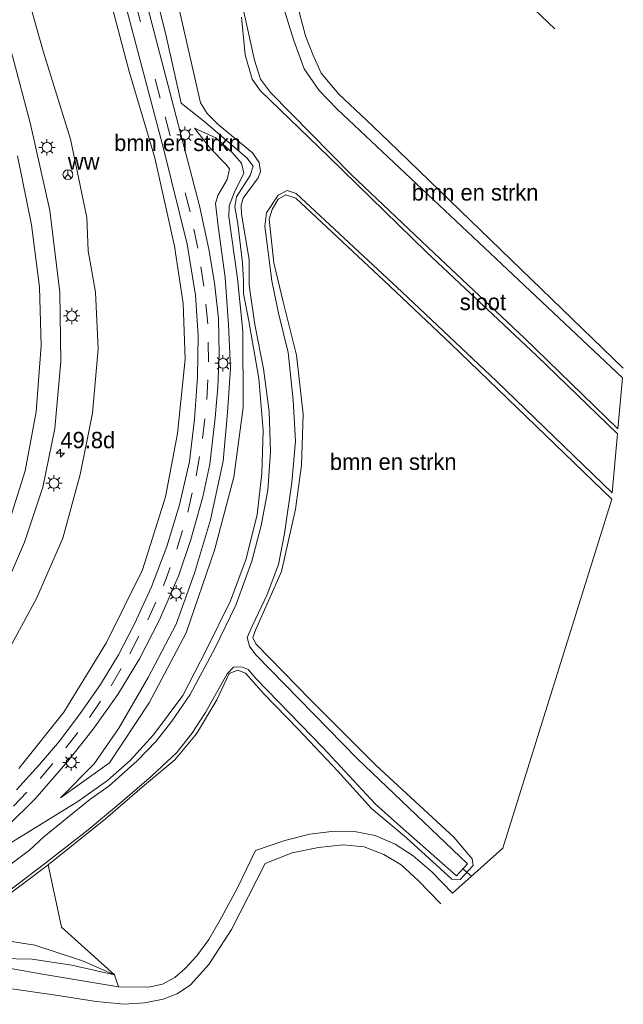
# Model space of a CAD drawing. Header units: millimetres. Extents: x 82463 to 85160, y 450000 to 452470.
# Tile 19 of 98: x 83209 to 83301, y 450298 to 450448. Entities that reach past the tile are written whole.
import ezdxf
from ezdxf.enums import TextEntityAlignment as Align

# ---------------------------------------------------------------- set-up
doc = ezdxf.new("R2010")
doc.units = ezdxf.units.MM
doc.linetypes.add('39strp', pattern=[12, 3, -9])
for name, color, linetype, lineweight in [('as-bs-kilometr', 13, 'Continuous', 18), ('bp-b5-bomenstruiken', 93, 'Continuous', 18), ('bw-bs-rona', 8, 'Continuous', 18), ('gw-bs-insteekwatergang', 93, 'Continuous', 18), ('gw-bs-kruinlijn', 93, 'Continuous', 18), ('gw-bs-teenlijn', 93, 'Continuous', 18), ('mk-bs-39streep 0.15', 8, '39strp', 18), ('mk-bs-streep 0.15', 8, 'Continuous', 18), ('og-b5-water', 153, 'Continuous', 18), ('og-bs-terreinafscheiding', 253, 'Continuous', 18), ('wh-bs-duiker', 8, 'duiker', 18), ('wh-bs-waterlijn', 133, 'Continuous', 18), ('wm-bs-lichtmast', 8, 'Continuous', 18)]:
    doc.layers.add(name, color=color, linetype=linetype, lineweight=lineweight)
doc.styles.add('rtw_iso', font='iso-rtw.shx')
doc.linetypes.add('duiker', pattern='A,0,-2,[15,RTW.shx,S=1,R=0,X=0,Y=0],-2', length=4)

# ---------------------------------------------------------------- blocks, each defined once
blk = doc.blocks.new('wegwijzer')
for q in [(-0.53, -0.53), (0, 0.75), (0.53, -0.53)]:
    blk.add_line((0, 0), q)
blk.add_circle((0, 0), 0.75)
blk = doc.blocks.new('dtbattr')
at = {"style": 'rtw_iso'}
blk.add_attdef('TAG', (0.59, 0.87), '', height=2.5, dxfattribs=at)
blk = doc.blocks.new('dtbattr-r')
at = {"style": 'rtw_iso'}
blk.add_attdef('TAG', text='', height=2.5, dxfattribs=at).set_placement((0, 0), align=Align.MIDDLE_CENTER)
blk = doc.blocks.new('lantaarnpaal')
for p, q in [((-0.75, 0), (-1.25, 0)), ((-0.88, 0.88), (-0.53, 0.53)), ((0, 0.75), (0, 1.25)), ((0.53, 0.53), (0.88, 0.88)), ((0.75, 0), (1.25, 0)), ((-0.53, -0.53), (-0.88, -0.88)), ((0, -0.75), (0, -1.25)), ((0.53, -0.53), (0.88, -0.88))]:
    blk.add_line(p, q)
blk.add_circle((0, 0), 0.75)
blk = doc.blocks.new('hecto')
for p, q in [((0, 0.625), (-0.625, 0)), ((0, -0.625), (0, 0.625)), ((-0.625, 0), (0.625, 0)), ((0.625, 0), (0, -0.625))]:
    blk.add_line(p, q)

msp = doc.modelspace()

# ---------------------------------------------------------------- linework, layer by layer
at = {"layer": 'bp-b5-bomenstruiken'}
for points in [[(83207.058, 450351.671, 4.948), (83211.634, 450360.108, 5.182), (83215.638, 450369.301, 5.365), (83218.299, 450379.02, 5.526), (83220.166, 450388.381, 5.672), (83221.021, 450398.219, 5.718), (83220.626, 450406.868, 5.764), (83219.501, 450413.193, 5.407), (83219.279, 450418.253, 5.342), (83216.821, 450430.216, 5.388), (83212.611, 450443.661, 5.517), (83207.516, 450461.903, 5.535)], [(83248.256, 450453.782, -0.33), (83250.9, 450445.263, -0.316), (83252.446, 450440.943, -0.335), (83254.771, 450437.647, -0.358), (83257.517, 450434.796, -0.376), (83282.568, 450411.204, -0.463), (83301.022, 450393.794, -0.468), (83300.34, 450386.029, -0.527), (83286.025, 450399.904, -0.536), (83272.309, 450412.842, -0.5), (83259.638, 450424.843, -0.49), (83247.299, 450437.342, -0.394), (83245.78, 450439.397, -0.358), (83244.886, 450442.293, -0.335), (83241.528, 450457.518, -0.307)], [(83222.462, 450453.093, 1.255), (83225.772, 450440.551, 1.15), (83229.665, 450427.357, 1.054), (83232.67, 450413.892, 1.003), (83233.975, 450405.138, 0.962), (83234.301, 450396.655, 0.967), (83233.125, 450385.304, 0.875), (83231.319, 450375.634, 0.806), (83227.791, 450364.465, 0.719), (83222.305, 450353.393, 0.783), (83215.803, 450342.779, 0.609), (83208.915, 450334.151, 0.504)]]:
    msp.add_polyline3d(points, dxfattribs=at)
msp.add_polyline3d([(83282.793, 450322.029, -0.316), (83275.101, 450315.13, -0.28), (83271.917, 450318.373, -0.257), (83269.107, 450320.816, -0.266), (83266.347, 450322.62, -0.289), (83263.313, 450323.946, -0.33), (83260.136, 450324.554, -0.339), (83257.023, 450324.585, -0.362), (83253.331, 450324.136, -0.371), (83249.494, 450323.18, -0.353), (83245.057, 450321.657, -0.394), (83242.271, 450315.972, -0.38), (83239.844, 450311.406, -0.385), (83237.933, 450308.06, -0.394), (83236.078, 450305.552, -0.385), (83234.325, 450303.64, -0.376), (83232.733, 450302.283, -0.408), (83230.849, 450301.258, -0.403), (83228.775, 450300.78, -0.458), (83224.148, 450300.817, -0.458), (83223.5, 450302.685, -0.49), (83215.407, 450309.932, -0.573), (83213.377, 450319.447, -0.752), (83222.124, 450326.479, -0.788), (83228.111, 450331.64, -0.797), (83232.733, 450335.466, -0.802), (83236.009, 450339.476, -0.811), (83239.113, 450344.657, -0.793), (83241.006, 450348.651, -0.77), (83242.337, 450349.164, -0.77), (83243.496, 450348.73, -0.775), (83246.373, 450345.503, -0.738), (83251.541, 450340.179, -0.6), (83257.57, 450333.737, -0.568), (83262.744, 450328.072, -0.6), (83268.049, 450323.571, -0.541), (83274.971, 450317.287, -0.532), (83276.259, 450317.235, -0.481), (83278.252, 450319.355, -0.504), (83278.111, 450320.359, -0.509), (83275.28, 450323.687, -0.394), (83263.425, 450334.638, -0.394), (83253.461, 450344.588, -0.413), (83245.087, 450353.178, -0.495), (83244.606, 450354.176, -0.518), (83245.051, 450355.3, -0.545), (83249.015, 450364.21, -0.582), (83251.152, 450373.75, -0.5), (83252.072, 450380.442, -0.481), (83252.3, 450388.224, -0.472), (83251.265, 450397.252, -0.458), (83249.251, 450405.383, -0.367), (83247.828, 450411.333, -0.27), (83247.114, 450418.026, -0.298), (83247.554, 450419.484, -0.303), (83248.505, 450421.076, -0.38), (83249.657, 450421.714, -0.454), (83251.182, 450421.199, -0.481), (83264.598, 450408.638, -0.376), (83274.813, 450398.98, -0.408), (83299.395, 450375.264, -0.408)], close=True, dxfattribs=at)
at = {"layer": 'gw-bs-insteekwatergang'}
for points in [[(83235.425, 450540.031, 1.186), (83229.187, 450532.747, 1.287), (83225.55, 450526.923, 1.384), (83222.278, 450519.03, 1.429), (83220.238, 450510.906, 1.397), (83219.604, 450503.123, 1.393), (83220.436, 450495.461, 1.37), (83221.992, 450486.098, 1.352), (83224.298, 450475.048, 1.205), (83227.135, 450462.966, 1.067), (83231.353, 450446.203, 0.962), (83233.686, 450435.701, 0.912), (83237.108, 450433.018, -0.069)], [(83300.34, 450386.029, -0.527), (83286.025, 450399.904, -0.536), (83272.309, 450412.842, -0.5), (83259.638, 450424.843, -0.49), (83247.299, 450437.342, -0.394), (83245.78, 450439.397, -0.358), (83244.886, 450442.293, -0.335), (83241.528, 450457.518, -0.307)], [(83237.108, 450433.018, -0.069), (83243.692, 450427.357, -0.22), (83244.667, 450426.12, -0.289), (83244.234, 450424.656, -0.307), (83242.155, 450421.425, -0.39), (83241.889, 450419.91, -0.481), (83242.36, 450417.301, -0.486), (83243.07, 450411.331, -0.472), (83243.189, 450408.583, -0.532), (83243.195, 450406.59, -0.532), (83243.982, 450402.754, -0.532), (83245.543, 450393.69, -0.605), (83246.197, 450385.767, -0.532), (83246.007, 450379.185, -0.55), (83245.302, 450372.914, -0.545), (83243.586, 450366.186, -0.582), (83241.239, 450359.752, -0.577), (83237.484, 450352.222, -0.752), (83233.955, 450345.311, -0.742), (83229.486, 450339.321, -0.655), (83225.923, 450335.368, -0.665), (83222.472, 450332.314, -0.665), (83217.928, 450329.138, -0.655)], [(83205.908, 450313.866, -0.729), (83213.377, 450319.447, -0.752), (83222.124, 450326.479, -0.788), (83228.111, 450331.64, -0.797), (83232.733, 450335.466, -0.802), (83236.009, 450339.476, -0.811), (83239.113, 450344.657, -0.793), (83241.006, 450348.651, -0.77), (83242.337, 450349.164, -0.77), (83243.496, 450348.73, -0.775), (83246.373, 450345.503, -0.738), (83251.541, 450340.179, -0.6), (83257.57, 450333.737, -0.568), (83262.744, 450328.072, -0.6), (83268.049, 450323.571, -0.541), (83274.971, 450317.287, -0.532), (83276.259, 450317.235, -0.481), (83278.252, 450319.355, -0.504), (83278.111, 450320.359, -0.509), (83275.28, 450323.687, -0.394), (83263.425, 450334.638, -0.394), (83253.461, 450344.588, -0.413), (83245.087, 450353.178, -0.495), (83244.606, 450354.176, -0.518), (83245.051, 450355.3, -0.545), (83249.015, 450364.21, -0.582), (83251.152, 450373.75, -0.5), (83252.072, 450380.442, -0.481), (83252.3, 450388.224, -0.472), (83251.265, 450397.252, -0.458), (83249.251, 450405.383, -0.367), (83247.828, 450411.333, -0.27), (83247.114, 450418.026, -0.298), (83247.554, 450419.484, -0.303), (83248.505, 450421.076, -0.38), (83249.657, 450421.714, -0.454), (83251.182, 450421.199, -0.481), (83264.598, 450408.638, -0.376), (83274.813, 450398.98, -0.408), (83299.395, 450375.264, -0.408)], [(83217.928, 450329.138, -0.655), (83207.716, 450322.803, 0.128), (83199.343, 450317.2, 0.101)]]:
    msp.add_polyline3d(points, dxfattribs=at)
at = {"layer": 'gw-bs-kruinlijn'}
for points in [[(83235.713, 450431.916, 0.898), (83238.143, 450428.785, 0.87), (83240.51, 450426.406, 0.829), (83241.061, 450425.689, 0.825), (83240.724, 450424.072, 0.815), (83239.269, 450421.607, 0.738), (83238.953, 450420.38, 0.733), (83239.377, 450416.515, 0.724), (83240.41, 450409.099, 0.696), (83240.937, 450401.869, 0.692), (83241.24, 450395.288, 0.669), (83240.738, 450388.484, 0.577), (83240.074, 450381.089, 0.513), (83238.184, 450372.104, 0.421), (83235.739, 450363.972, 0.398), (83232.946, 450356.219, 0.389), (83228.655, 450348.03, 0.366), (83224.201, 450340.335, 0.385), (83220.398, 450334.875, 0.38), (83215.291, 450329.69, 0.234)], [(83223.5, 450302.685, -0.49), (83217.019, 450304.162, -0.431), (83210.956, 450305.041, -0.335), (83201.252, 450305.284, -0.088)]]:
    msp.add_polyline3d(points, dxfattribs=at)
at = {"layer": 'gw-bs-teenlijn'}
for points in [[(83215.291, 450329.69, 0.234), (83222.773, 450335.012, -0.458), (83228.797, 450344.18, -0.61), (83234.442, 450354.86, -0.55), (83238.788, 450367.508, -0.545), (83241.731, 450378.613, -0.559), (83243.15, 450389.261, -0.564), (83243.097, 450400.898, -0.536), (83242.271, 450408.959, -0.431), (83240.941, 450418.354, -0.275), (83241.01, 450420.054, -0.298), (83241.792, 450422.027, -0.312), (83243.232, 450425.017, -0.156), (83242.917, 450426.557, -0.147), (83241.456, 450428.186, -0.161), (83238.956, 450430.418, -0.161), (83235.713, 450431.916, 0.898)], [(83223.5, 450302.685, -0.49), (83218.616, 450304.789, -0.646), (83211.386, 450307.188, -0.706), (83207.838, 450307.751, -0.678), (83206.228, 450309.577, -0.683), (83204.146, 450310.209, -0.701), (83202.012, 450309.56, -0.71), (83195.625, 450305.063, -0.665), (83190.992, 450301.719, -0.729), (83185.959, 450298.773, -0.77)]]:
    msp.add_polyline3d(points, dxfattribs=at)
at = {"layer": 'mk-bs-39streep 0.15'}
msp.add_polyline3d([(83208.082, 450328.398, 0.431), (83212.165, 450332.653, 0.522), (83216.078, 450337.296, 0.531), (83219.689, 450341.973, 0.541), (83223.02, 450346.807, 0.582), (83225.847, 450351.689, 0.614), (83228.579, 450356.85, 0.655), (83230.969, 450362.044, 0.669), (83233.006, 450367.623, 0.669), (83234.712, 450373.307, 0.738), (83235.991, 450378.84, 0.797), (83236.951, 450384.555, 0.82), (83237.61, 450390.472, 0.829), (83237.859, 450396.222, 0.843), (83237.772, 450402.057, 0.866), (83237.163, 450407.774, 0.889), (83236.218, 450413.562, 0.944), (83235.06, 450419.105, 0.935), (83230.497, 450436.497, 1.067), (83226.732, 450450.965, 1.15)], dxfattribs=at)
at = {"layer": 'mk-bs-streep 0.15'}
msp.add_polyline3d([(83206.494, 450368.736, 4.637), (83209.901, 450379.611, 4.82), (83211.586, 450388.606, 5.068), (83212.307, 450398.749, 5.246), (83212.051, 450407.632, 5.338), (83210.853, 450417.154, 5.462), (83208.727, 450427.674, 5.535)], dxfattribs=at)
at = {"layer": 'og-b5-water'}
for points in [[(83202.588, 450315.783, -1.109), (83210.565, 450321.722, -1.109), (83212.74, 450323.72, -1.109), (83219.732, 450329.431, -1.109), (83222.717, 450331.513, -1.109), (83226.955, 450335.313, -1.109), (83229.883, 450338.334, -1.109), (83232.285, 450341.366, -1.109), (83235.085, 450345.453, -1.109), (83238.822, 450352.489, -1.109), (83242.02, 450359.077, -1.109), (83244.478, 450365.789, -1.109), (83245.898, 450371.277, -1.109), (83246.914, 450376.63, -1.109), (83247.318, 450382.505, -1.109), (83247.132, 450388.635, -1.109), (83246.229, 450395.148, -1.109), (83244.919, 450401.944, -1.109), (83244.082, 450407.933, -1.109), (83244.048, 450411.838, -1.109), (83242.887, 450418.752, -1.109), (83242.842, 450420.157, -1.109), (83243.152, 450421.232, -1.109), (83245.436, 450424.332, -1.109), (83245.778, 450425.301, -1.109), (83245.602, 450426.635, -1.109), (83244.569, 450428.11, -1.109), (83239.337, 450432.467, -1.109), (83237.641, 450434.154, -1.109), (83236.646, 450435.764, -1.109), (83233.15, 450451.176, -1.109)], [(83242.909, 450448.844, -1.045), (83243.46, 450443.093, -1.045), (83244.533, 450439.372, -1.045), (83245.763, 450437.672, -1.045), (83256.209, 450427.512, -1.045), (83271.126, 450412.965, -1.045), (83287.945, 450397.153, -1.045), (83300.27, 450385.234, -1.045), (83299.479, 450376.226, -1.109), (83281.791, 450393.281, -1.109), (83267.363, 450406.9, -1.109), (83251.23, 450421.903, -1.109), (83249.859, 450422.387, -1.109), (83248.476, 450421.658, -1.109), (83246.735, 450418.965, -1.109), (83246.46, 450416.955, -1.109), (83247.512, 450408.605, -1.109), (83248.534, 450403.652, -1.109), (83250.012, 450397.667, -1.109), (83250.759, 450390.363, -1.109), (83251.12, 450384.143, -1.109), (83250.579, 450377.805, -1.109), (83249.443, 450370.024, -1.109), (83248.53, 450365.312, -1.109), (83246.806, 450360.742, -1.109), (83244.559, 450355.98, -1.109), (83243.783, 450354.173, -1.109), (83244.105, 450352.853, -1.109), (83245.045, 450351.54, -1.109), (83260.616, 450335.643, -1.109), (83277.37, 450319.59, -1.109), (83275.723, 450317.762, -1.109), (83266.715, 450325.716, -1.109), (83263.276, 450328.78, -1.109), (83255.341, 450337.341, -1.109), (83245.134, 450347.867, -1.109), (83243.912, 450349.263, -1.109), (83242.915, 450349.689, -1.109), (83241.666, 450349.622, -1.109), (83240.692, 450348.613, -1.109), (83237.41, 450342.73, -1.109), (83235.306, 450339.485, -1.109), (83233.007, 450336.602, -1.109), (83229.146, 450332.988, -1.109), (83224.778, 450329.211, -1.109), (83219.494, 450324.805, -1.109), (83212.847, 450319.633, -1.109), (83185.823, 450299.103, -1.109)]]:
    msp.add_polyline3d(points, dxfattribs=at)
at = {"layer": 'og-bs-terreinafscheiding'}
for points in [[(83220.521, 450555.539, 6.962), (83213.848, 450546.395, 6.914), (83208.277, 450537.354, 6.703), (83204.804, 450529.122, 6.465), (83201.617, 450520.26, 6.337), (83200.037, 450514.803, 6.254), (83199.197, 450506.515, 6.121), (83199.426, 450496.529, 5.975), (83201.179, 450485.661, 5.81), (83203.717, 450475.009, 5.677), (83207.516, 450461.903, 5.535), (83212.611, 450443.661, 5.517), (83216.821, 450430.216, 5.388), (83219.279, 450418.253, 5.342), (83219.501, 450413.193, 5.407)], [(83208.915, 450334.151, 0.504), (83215.803, 450342.779, 0.609), (83222.305, 450353.393, 0.783), (83227.791, 450364.465, 0.719), (83231.319, 450375.634, 0.806), (83233.125, 450385.304, 0.875), (83234.301, 450396.655, 0.967), (83233.975, 450405.138, 0.962), (83232.67, 450413.892, 1.003), (83229.665, 450427.357, 1.054), (83225.772, 450440.551, 1.15), (83222.462, 450453.093, 1.255), (83218.124, 450468.803, 1.278), (83214.794, 450480.431, 1.48), (83212.896, 450490.932, 1.567), (83211.292, 450501.557, 1.695), (83211.591, 450508.288, 1.846), (83213.563, 450516.186, 1.805), (83215.942, 450522.968, 1.768), (83219.539, 450530.743, 1.81), (83223.645, 450537.404, 1.773), (83227.271, 450542.11, 1.764), (83230.44, 450545.218, 1.453)], [(83258.687, 450515.826, -0.124), (83261.195, 450512.382, -0.06), (83266.789, 450506.748, -0.083), (83260.547, 450499.503, -0.069), (83255.489, 450493.143, -0.083), (83252.041, 450488.318, -0.161), (83249.751, 450484.291, -0.133), (83247.858, 450479.15, -0.174), (83246.982, 450474.137, -0.22), (83246.693, 450467.718, -0.266), (83246.869, 450463.263, -0.293), (83248.256, 450453.782, -0.33), (83250.9, 450445.263, -0.316), (83252.446, 450440.943, -0.335), (83254.771, 450437.647, -0.358), (83257.517, 450434.796, -0.376), (83282.568, 450411.204, -0.463), (83301.022, 450393.794, -0.468)], [(83301.153, 450395.282, -0.468), (83265.324, 450429.927, -0.458), (83261.945, 450433.143, -0.458), (83257.746, 450437.078, -0.454), (83255.051, 450440.296, -0.417), (83253.778, 450443.165, -0.344), (83252.65, 450446.005, -0.261), (83251.766, 450449.452, -0.284), (83250.699, 450453.805, -0.312), (83249.47, 450459.119, -0.325), (83248.951, 450463.784, -0.33), (83248.7, 450468.772, -0.289), (83249.054, 450473.521, -0.266), (83250.161, 450478.598, -0.27), (83251.124, 450480.595, -0.234), (83252.355, 450481.316, -0.238), (83253.677, 450481.434, -0.238), (83255.265, 450480.733, -0.238), (83263.209, 450473.281, -0.225), (83290.681, 450447.043, -0.229)], [(83227.318, 450455.179, 1.104), (83233.848, 450430.192, 0.99), (83236.466, 450420.065, 0.861), (83237.932, 450413.454, 0.829), (83238.785, 450408.302, 0.829), (83239.362, 450402.824, 0.77), (83239.504, 450397.46, 0.765), (83239.269, 450392.359, 0.742), (83238.89, 450387.678, 0.692), (83238.065, 450380.618, 0.669), (83237.016, 450375.65, 0.632), (83235.155, 450369.129, 0.609), (83233.332, 450363.694, 0.563), (83230.374, 450356.842, 0.614), (83227.314, 450350.906, 0.559), (83224.026, 450345.451, 0.504), (83220.238, 450340.16, 0.518), (83216.422, 450335.28, 0.435), (83211.399, 450329.537, 0.366), (83207.184, 450325.362, 0.279)], [(83208.587, 450330.898, 0.426), (83212.08, 450334.797, 0.444), (83215.109, 450338.339, 0.522), (83218.279, 450342.563, 0.568), (83221.369, 450346.969, 0.582), (83224.107, 450351.531, 0.623), (83226.579, 450356.25, 0.637), (83229.184, 450361.897, 0.673), (83231.484, 450368.035, 0.696), (83233.42, 450374.409, 0.687), (83234.968, 450381.025, 0.756), (83235.732, 450387.474, 0.829), (83236.199, 450393.901, 0.848), (83236.272, 450400.259, 0.907), (83235.855, 450406.418, 0.935), (83234.613, 450414.179, 0.935), (83231.07, 450428.582, 0.967), (83225.414, 450449.966, 1.145)], [(83207.226, 450445.576, 5.737), (83210.714, 450432.487, 5.599), (83213.671, 450419.345, 5.521), (83215.198, 450406.799, 5.411), (83215.324, 450396.298, 5.292), (83214.418, 450386.079, 5.118), (83212.573, 450377.102, 4.925), (83209.805, 450368.695, 4.706), (83206.089, 450360.081, 4.541)], [(83092.947, 450319.22, 2.066), (83100.657, 450315.629, 2.231), (83110.478, 450312.569, 2.515), (83116.894, 450310.857, 2.607), (83124.62, 450309.503, 2.786), (83132.516, 450309.135, 3.006), (83139.241, 450309.162, 3.056), (83146.143, 450310.29, 3.294), (83154.094, 450311.901, 3.45), (83160.663, 450314.138, 3.725), (83168.158, 450317.247, 3.89), (83174.789, 450320.536, 3.963), (83181.426, 450324.924, 4.151), (83189.367, 450331.918, 4.385), (83195.837, 450337.889, 4.596), (83201.198, 450344.196, 4.88), (83207.058, 450351.671, 4.948), (83211.634, 450360.108, 5.182), (83215.638, 450369.301, 5.365), (83218.299, 450379.02, 5.526), (83220.166, 450388.381, 5.672), (83221.021, 450398.219, 5.718), (83220.626, 450406.868, 5.764), (83219.501, 450413.193, 5.407)], [(83275.101, 450315.13, -0.28), (83271.917, 450318.373, -0.257), (83269.107, 450320.816, -0.266), (83266.347, 450322.62, -0.289), (83263.313, 450323.946, -0.33), (83260.136, 450324.554, -0.339), (83257.023, 450324.585, -0.362), (83253.331, 450324.136, -0.371), (83249.494, 450323.18, -0.353), (83245.057, 450321.657, -0.394), (83242.271, 450315.972, -0.38), (83239.844, 450311.406, -0.385), (83237.933, 450308.06, -0.394), (83236.078, 450305.552, -0.385), (83234.325, 450303.64, -0.376), (83232.733, 450302.283, -0.408), (83230.849, 450301.258, -0.403), (83228.775, 450300.78, -0.458), (83224.148, 450300.817, -0.458), (83218.626, 450301.733, -0.468), (83212.555, 450302.797, -0.426), (83207.709, 450303.615, -0.348)], [(83202.407, 450300.904, -0.156), (83207.486, 450300.578, -0.275), (83214.576, 450299.572, -0.298), (83220.715, 450298.628, -0.376), (83224.974, 450298.175, -0.38), (83228.096, 450298.382, -0.385), (83230.932, 450298.959, -0.394), (83233.054, 450299.796, -0.403), (83235.094, 450301.165, -0.431), (83237.929, 450304.262, -0.426), (83241.366, 450309.595, -0.408), (83246.483, 450319.658, -0.422), (83250.642, 450321.28, -0.403), (83254.635, 450322.094, -0.385), (83258.393, 450322.506, -0.353), (83261.62, 450322.204, -0.307), (83264.596, 450321.015, -0.312), (83267.281, 450319.44, -0.289), (83269.866, 450317.065, -0.28), (83273.295, 450313.511, -0.28)], [(83224.148, 450300.817, -0.458), (83223.5, 450302.685, -0.49), (83215.407, 450309.932, -0.573), (83213.377, 450319.447, -0.752)]]:
    msp.add_polyline3d(points, dxfattribs=at)
at = {"layer": 'wh-bs-duiker'}
msp.add_polyline3d([(83276.648, 450318.867, -1.054), (83277.98, 450317.712, -1.054)], dxfattribs=at)
at = {"layer": 'wh-bs-waterlijn'}
for points in [[(83233.15, 450451.176, -1.109), (83236.646, 450435.764, -1.109), (83237.641, 450434.154, -1.109), (83239.337, 450432.467, -1.109), (83244.569, 450428.11, -1.109), (83245.602, 450426.635, -1.109), (83245.778, 450425.301, -1.109), (83245.436, 450424.332, -1.109), (83243.152, 450421.232, -1.109), (83242.842, 450420.157, -1.109), (83242.887, 450418.752, -1.109), (83244.048, 450411.838, -1.109), (83244.082, 450407.933, -1.109), (83244.919, 450401.944, -1.109), (83246.229, 450395.148, -1.109), (83247.132, 450388.635, -1.109), (83247.318, 450382.505, -1.109), (83246.914, 450376.63, -1.109), (83245.898, 450371.277, -1.109), (83244.478, 450365.789, -1.109), (83242.02, 450359.077, -1.109), (83238.822, 450352.489, -1.109), (83235.085, 450345.453, -1.109), (83232.285, 450341.366, -1.109), (83229.883, 450338.334, -1.109), (83226.955, 450335.313, -1.109), (83222.717, 450331.513, -1.109), (83219.732, 450329.431, -1.109), (83212.74, 450323.72, -1.109), (83210.565, 450321.722, -1.109), (83202.588, 450315.783, -1.109)], [(83300.27, 450385.234, -1.045), (83287.945, 450397.153, -1.045), (83271.126, 450412.965, -1.045), (83256.209, 450427.512, -1.045), (83245.763, 450437.672, -1.045), (83244.533, 450439.372, -1.045), (83243.46, 450443.093, -1.045), (83242.909, 450448.844, -1.045)], [(83185.823, 450299.103, -1.109), (83212.847, 450319.633, -1.109), (83219.494, 450324.805, -1.109), (83224.778, 450329.211, -1.109), (83229.146, 450332.988, -1.109), (83233.007, 450336.602, -1.109), (83235.306, 450339.485, -1.109), (83237.41, 450342.73, -1.109), (83240.692, 450348.613, -1.109), (83241.666, 450349.622, -1.109), (83242.915, 450349.689, -1.109), (83243.912, 450349.263, -1.109), (83245.134, 450347.867, -1.109), (83255.341, 450337.341, -1.109), (83263.276, 450328.78, -1.109), (83266.715, 450325.716, -1.109), (83275.723, 450317.762, -1.109), (83277.37, 450319.59, -1.109), (83260.616, 450335.643, -1.109), (83245.045, 450351.54, -1.109), (83244.105, 450352.853, -1.109), (83243.783, 450354.173, -1.109), (83244.559, 450355.98, -1.109), (83246.806, 450360.742, -1.109), (83248.53, 450365.312, -1.109), (83249.443, 450370.024, -1.109), (83250.579, 450377.805, -1.109), (83251.12, 450384.143, -1.109), (83250.759, 450390.363, -1.109), (83250.012, 450397.667, -1.109), (83248.534, 450403.652, -1.109), (83247.512, 450408.605, -1.109), (83246.46, 450416.955, -1.109), (83246.735, 450418.965, -1.109), (83248.476, 450421.658, -1.109), (83249.859, 450422.387, -1.109), (83251.23, 450421.903, -1.109), (83267.363, 450406.9, -1.109), (83281.791, 450393.281, -1.109), (83299.479, 450376.226, -1.109)]]:
    msp.add_polyline3d(points, dxfattribs=at)

# ---------------------------------------------------------------- block references
at = {"layer": 'as-bs-kilometr'}
ref = msp.add_blockref('dtbattr', (83215.263, 450382.297, 4.904), dxfattribs=at)
ref.add_attrib('TAG', '49.8d', dxfattribs={"layer": '0', "height": 2.5, "style": 'rtw_iso'}).set_placement((83215.263, 450382.297, 4.904), align=Align.BOTTOM_LEFT)
msp.add_blockref('hecto', (83215.263, 450382.297, 4.904), dxfattribs=at)
at = {"layer": 'bp-b5-bomenstruiken'}
ref = msp.add_blockref('dtbattr-r', (83223.464844, 450427.65625, 2.589366), dxfattribs=at)
ref.add_attrib('TAG', 'bmn en strkn', dxfattribs={"layer": '0', "height": 2.5, "style": 'rtw_iso'}).set_placement((83223.464844, 450427.65625, 2.589366), align=Align.BOTTOM_LEFT)
ref = msp.add_blockref('dtbattr-r', (83268.882812, 450420.09375, -0.35875), dxfattribs=at)
ref.add_attrib('TAG', 'bmn en strkn', dxfattribs={"layer": '0', "height": 2.5, "style": 'rtw_iso'}).set_placement((83268.882812, 450420.09375, -0.35875), align=Align.BOTTOM_LEFT)
ref = msp.add_blockref('dtbattr-r', (83256.382812, 450378.984375, -0.47921), dxfattribs=at)
ref.add_attrib('TAG', 'bmn en strkn', dxfattribs={"layer": '0', "height": 2.5, "style": 'rtw_iso'}).set_placement((83256.382812, 450378.984375, -0.47921), align=Align.BOTTOM_LEFT)
at = {"layer": 'bw-bs-rona'}
ref = msp.add_blockref('dtbattr', (83216.404, 450424.814, 5.379), dxfattribs=at)
ref.add_attrib('TAG', 'ww', dxfattribs={"layer": '0', "height": 2.5, "style": 'rtw_iso'}).set_placement((83216.404, 450424.814, 5.379), align=Align.BOTTOM_LEFT)
msp.add_blockref('wegwijzer', (83216.404, 450424.814, 5.379), dxfattribs=at)
at = {"layer": 'og-b5-water'}
ref = msp.add_blockref('dtbattr-r', (83276.199219, 450403.375, -1.096964), dxfattribs=at)
ref.add_attrib('TAG', 'sloot', dxfattribs={"layer": '0', "height": 2.5, "style": 'rtw_iso'}).set_placement((83276.199219, 450403.375, -1.096964), align=Align.BOTTOM_LEFT)
at = {"layer": 'wm-bs-lichtmast'}
for p in [(83234.266, 450430.901, 1.012), (83213.21, 450428.952, 5.535), (83216.986, 450403.247, 5.365), (83240.069, 450396.018, 0.77), (83214.281, 450377.706, 5.008), (83232.926, 450360.905, 0.55), (83216.904, 450335.083, 0.412)]:
    msp.add_blockref('lantaarnpaal', p, dxfattribs=at)

doc.saveas('drawing.dxf')
